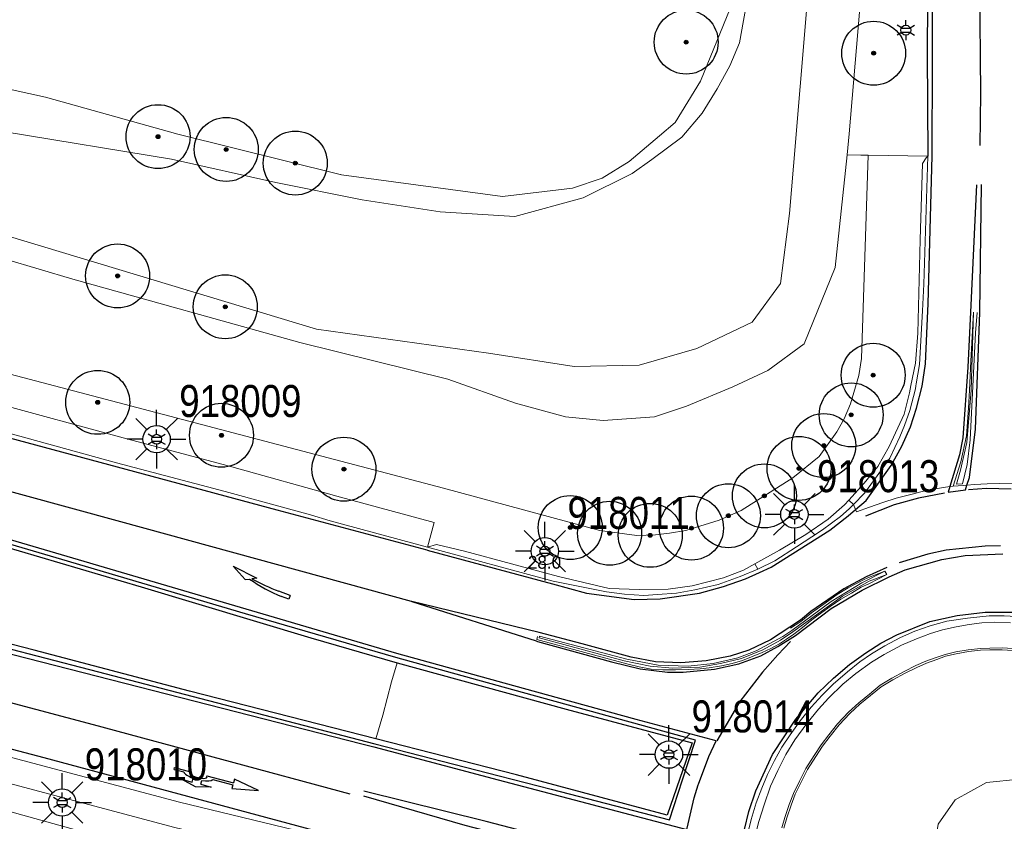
# Model space of a CAD drawing. Header units: metres. Extents: x 169249 to 194689, y 406250 to 412203.
# Tile 11 of 26: x 172639 to 172716, y 406508 to 406571. Entities that reach past the tile are written whole.
import ezdxf
from ezdxf.enums import TextEntityAlignment as Align

# ---------------------------------------------------------------- set-up
doc = ezdxf.new("R2010")
doc.units = ezdxf.units.M
doc.layers.get('0').update_dxf_attribs({"lineweight": 25})
for name, color, linetype, lineweight in [('B-WE-GR-BOOM-S', 90, 'Continuous', 25), ('B-WE-GW-WATERGANG_INSTEEK-G', 160, 'Continuous', 18), ('B-WE-GW-WATERGANG_SLOOT_BODEM-G', 160, 'Continuous', 18), ('B-WE-GW-WATERGANG_WATERLIJN-G', 160, 'Continuous', 18), ('B-WE-KL-ET_LS_OV_LICHTMAST-S', 190, 'Continuous', 25), ('B-WE-OG-BREUKLIJN-G', 7, 'Continuous', 18), ('B-WE-OG-TOPOGRAFIE_WATER-GV', 160, 'Continuous', 18), ('B-WE-OG-TOPOGRAFIE_WEG_BERM-GV', 62, 'Continuous', 18), ('B-WE-OG-TOPOGRAFIE_WEG_RIJWEG-GV', 252, 'Continuous', 18), ('B-WE-VW-MARKERING_PIJL-S', 7, 'Continuous', 25)]:
    doc.layers.add(name, color=color, linetype=linetype, lineweight=lineweight)
for name, color, linetype in [('B-WE-OG-TOPOGRAFIE_WEG_RIJWEG-G', 7, 'Continuous'), ('B-WE-OG-TOPOGRAFIE_WEG_VERKEERSEILAND-GV', 7, 'Continuous'), ('B-WE-VW-MARKERING-G', 7, 'Continuous'), ('Label_Puntobject', 7, 'Continuous')]:
    doc.layers.add(name, color=color, linetype=linetype)
doc.styles.add('ARIAL', font='ARIALN.TTF', dxfattribs={"height": 1})
doc.styles.add('NLCS-ISO', font='txt')

# ---------------------------------------------------------------- blocks, each defined once
blk = doc.blocks.new('LM')
for p, q in [((-0.47, 0.612), (-0.47, 1.834)), ((-1.227, 0.299), (-2.091, 1.163)), ((0.287, 0.298), (1.152, 1.163)), ((-1.54, -0.458), (-2.762, -0.458)), ((0.599, -0.458), (1.822, -0.458)), ((-1.226, -1.215), (-2.091, -2.08)), ((-0.47, -1.527), (-0.47, -2.75)), ((0.286, -1.214), (1.152, -2.08))]:
    blk.add_line(p, q)
blk.add_circle((-0.47, -0.458), 1.07)
at = {"color": 7, "style": 'ARIAL'}
blk.add_attdef('MASTNR.', (1.3, 1.28), '', height=2.5, dxfattribs=at)
blk = doc.blocks.new('SGR-BOOM_01')
at = {"ltscale": 0.1}
h = blk.add_hatch(color=256, dxfattribs=at)
edge = h.paths.add_edge_path()
edge.add_arc((0, 0), 0.15, 0, 360)
for radius in [2.5, 0.045]:
    blk.add_circle((0, 0), radius)
blk.add_circle((0, 0), 0.15, dxfattribs=at)
blk = doc.blocks.new('B-SVW-MARKERING_PIJL_ROTONDE_RD_RA_6.80')
for p, q in [((0, 0.075), (1.29, 0.075)), ((0, -0.075), (0, 0.075)), ((2.61, 0.075), (4.75, 0.075)), ((4.75, 0.375), (4.75, 0.075)), ((6.8, 0), (4.75, 0.375)), ((0, -0.075), (0.774, -0.075)), ((1.95, -0.975), (0.75, -0.675)), ((0.75, -0.675), (1.6, -0.675)), ((1.6, -0.675), (1.6, -0.359)), ((3.15, -0.675), (1.95, -0.975)), ((2.3, -0.675), (2.3, -0.359)), ((2.3, -0.675), (3.15, -0.675)), ((3.126, -0.075), (4.75, -0.075)), ((4.75, -0.375), (6.8, 0)), ((4.75, -0.075), (4.75, -0.375))]:
    blk.add_line(p, q)
for major_axis, ratio, start_param, end_param in [((-0.7, 0), 0.321429, 5.943348, 9.764615), ((-1.2, 0), 0.3125, 6.484543, 7.558013), ((-1.2, 0), 0.3125, 8.14995, 9.22342)]:
    blk.add_ellipse((1.95, 0), major_axis=major_axis, ratio=ratio, start_param=start_param, end_param=end_param)
blk = doc.blocks.new('B-SVW-MARKERING_PIJL_VERDRIJF_RE_5.0')
for p, q in [((0, 0.15), (0.6, 0.15)), ((0, -0.15), (0, 0.15)), ((0, -0.15), (0.96, -0.15)), ((2.92, -0.46), (3.27, -0.28)), ((5, -0.66), (2.92, -0.46)), ((3.75, -0.04), (3.43, -0.2)), ((5, -0.66), (3.75, -0.04))]:
    blk.add_line(p, q)
for centre, radius, start, end in [((0.609, -11.39), 11.54, 75.85265, 90.04685), ((0.992, -20.17), 20.02, 83.46636, 90.09156)]:
    blk.add_arc(centre, radius, start, end)
blk = doc.blocks.new('B-SIE-WEG_LICHTMAST-SO')
at = {"ltscale": 0.1}
for p, q in [((0, 0.386), (0, 0.772)), ((-0.334, 0.193), (-0.668, 0.386)), ((0.334, 0.193), (0.668, 0.386)), ((-0.334, -0.193), (-0.668, -0.386)), ((0, -0.386), (0, -0.772)), ((0.334, -0.193), (0.668, -0.386))]:
    blk.add_line(p, q, dxfattribs=at)
at = {"flags": 128}
for points in [[(-0.354, 0.152), (0.354, 0.152)], [(-0.354, -0.152), (0.354, -0.152)]]:
    blk.add_lwpolyline(points, dxfattribs=at)
at = {"ltscale": 0.1}
blk.add_circle((0, 0), 0.386, dxfattribs=at)
at = {"style": 'NLCS-ISO'}
blk.add_attdef('TYPE', text='', height=0.549, dxfattribs=at).set_placement((0, 0.772), align=Align.BOTTOM_CENTER)

msp = doc.modelspace()

# ---------------------------------------------------------------- linework, layer by layer
at = {"layer": 'B-WE-GW-WATERGANG_INSTEEK-G'}
for points in [[(172700.521, 406632.538, 17.442), (172701.929, 406617.832, 17.41), (172702.548, 406609.188, 17.367), (172702.903, 406604.23, 17.343), (172703.4, 406597.953, 17.331), (172703.823, 406592.602, 17.32), (172704.147, 406581.865, 17.309), (172704.195, 406578.026, 17.295), (172704.277, 406571.358, 17.271), (172703.468, 406561.852, 17.219), (172703.294, 406560.2, 17.214)], [(172614.587, 406570.821, 16.946), (172619.086, 406569.393, 16.765), (172626.858, 406567.716, 16.585), (172640.603, 406564.702, 16.43), (172650.957, 406561.805, 16.305), (172663.647, 406558.661, 16.179), (172663.683, 406558.652, 16.179), (172663.767, 406558.641, 16.179), (172676.344, 406556.95, 16.108), (172681.819, 406557.587, 16.059), (172684.151, 406558.382, 16.047), (172686.251, 406559.69, 16.045), (172688.628, 406561.69, 16.007), (172689.85, 406562.718, 15.988), (172691.831, 406565.948, 15.994), (172694.163, 406571.63, 15.943)]]:
    msp.add_polyline3d(points, dxfattribs=at)
at = {"layer": 'B-WE-GW-WATERGANG_SLOOT_BODEM-G'}
msp.add_polyline3d([(172556.884, 406575.653, 15.724), (172593.802, 406566.756, 15.648), (172627.59, 406556.892, 15.723), (172661.818, 406546.58, 15.829), (172675.268, 406544.695, 15.71), (172681.96, 406543.661, 15.741), (172687.038, 406543.758, 15.714), (172691.544, 406545.061, 15.756), (172695.884, 406547.125, 15.672), (172698.077, 406550.141, 15.755), (172698.796, 406555.606, 15.631), (172699.105, 406559.311, 15.654), (172701.157, 406583.936, 15.805)], dxfattribs=at)
at = {"layer": 'B-WE-GW-WATERGANG_WATERLIJN-G'}
msp.add_polyline3d([(172695.567, 406572.722, 15.805), (172695.197, 406570.694, 15.805), (172694.888, 406568.944, 15.805), (172694.123, 406567.161, 15.805), (172693.138, 406565.357, 15.805), (172691.96, 406563.46, 15.805), (172690.381, 406561.589, 15.805), (172688.035, 406559.825, 15.805), (172686.499, 406558.736, 15.805), (172682.647, 406556.838, 15.805), (172677.304, 406555.376, 15.975), (172671.486, 406555.756, 15.975), (172665.364, 406556.683, 15.975), (172658.631, 406558.04, 15.975), (172650.455, 406559.849, 15.975), (172637.464, 406562, 15.972), (172629.913, 406563.072, 15.972), (172620.154, 406564.543, 15.972), (172616.616, 406565.03, 15.972), (172614.797, 406565.265, 15.906), (172611.978, 406565.63, 15.805), (172605.664, 406567.293, 15.805), (172601.482, 406568.394, 15.805), (172589.397, 406571.652, 15.805)], dxfattribs=at)
at = {"layer": 'B-WE-OG-BREUKLIJN-G'}
for points in [[(172713.465, 406547.869, 17.564), (172713.337, 406546.279, 17.607), (172712.926, 406537.913, 17.643), (172712.687, 406535.986, 17.641), (172712.328, 406534.48, 17.639), (172711.861, 406534.467, 17.645), (172712.166, 406535.559, 17.719), (172712.662, 406537.716, 17.613), (172712.984, 406541.792, 17.612), (172713.192, 406547.896, 17.566)], [(172706.258, 406527.658, 17.852), (172704.456, 406526.733, 17.933), (172702.044, 406525.285, 17.932), (172698.971, 406523.031, 17.95), (172698.266, 406522.543, 17.951), (172696.197, 406521.425, 17.943), (172694.743, 406520.896, 17.911), (172692.829, 406520.45, 17.883), (172690.865, 406520.227, 17.87), (172688.529, 406520.299, 17.81), (172686.059, 406520.783, 17.813), (172679.256, 406522.578, 17.743), (172679.228, 406522.451, 17.741), (172685.857, 406520.649, 17.805), (172687.89, 406520.23, 17.802), (172689.65, 406520.071, 17.836), (172691.779, 406520.159, 17.848), (172693.406, 406520.428, 17.883), (172695.038, 406520.836, 17.882), (172696.696, 406521.518, 17.906), (172698.095, 406522.257, 17.907), (172699.04, 406522.906, 17.94), (172702.935, 406525.699, 17.942), (172705.029, 406526.873, 17.937), (172706.396, 406527.384, 17.855)], [(172713.162, 406495.593, 18.648), (172710.832, 406497.865, 18.679), (172709.867, 406500.276, 18.743), (172709.722, 406503.475, 18.81), (172710.407, 406507.881, 18.757), (172711.75, 406509.79, 18.854), (172714.197, 406511.132, 18.881), (172716.783, 406511.401, 18.9), (172720.096, 406511.117, 18.936), (172722.426, 406509.137, 18.914), (172723.708, 406505.498, 18.914), (172724.111, 406502.775, 18.905), (172723.925, 406500.428, 18.834), (172723.201, 406498.021, 18.795), (172721.077, 406495.951, 18.74), (172718.208, 406494.975, 18.647), (172716.099, 406494.741, 18.646), (172713.162, 406495.593, 18.648)]]:
    msp.add_polyline3d(points, dxfattribs=at)
at = {"layer": 'B-WE-OG-TOPOGRAFIE_WATER-GV'}
msp.add_line((172703.294, 406560.2, 17.214), (172704.382, 406560.182, 17.251), dxfattribs=at)
msp.add_polyline3d([(172528.583, 406579.891, 16.854), (172548.223, 406576.064, 16.868), (172569.938, 406571.117, 16.923), (172586.509, 406566.834, 16.964), (172603.093, 406562.351, 16.955), (172624.295, 406555.947, 16.96), (172642.743, 406550.487, 17.046), (172660.515, 406545.521, 17.022), (172672.075, 406542.668, 17.17), (172677.365, 406540.776, 17.149), (172681.264, 406539.721, 17.187), (172684.218, 406539.443, 17.198), (172688.245, 406539.709, 17.199), (172690.741, 406540.555, 17.226), (172694.369, 406542.059, 17.243), (172697.1, 406543.344, 17.131), (172699.929, 406545.436, 17.133), (172702.371, 406551.392, 17.186), (172703.294, 406560.2, 17.214)], dxfattribs=at)
at = {"layer": 'B-WE-OG-TOPOGRAFIE_WEG_BERM-GV'}
for p, q in [((172704.944, 406560.172, 17.271), (172704.382, 406560.182, 17.251)), ((172709.621, 406560.092, 17.434), (172704.944, 406560.172, 17.271)), ((172703.79, 406532.874, 17.706), (172703.428, 406533.202, 17.814)), ((172696.319, 406527.803, 17.709), (172696.081, 406528.231, 17.798))]:
    msp.add_line(p, q, dxfattribs=at)
for points in [[(172455.268, 406585.459, 17.379), (172508.565, 406575.143, 17.388), (172565.989, 406561.951, 17.436), (172671.748, 406534.132, 17.555), (172683.949, 406530.845, 17.624), (172686.858, 406530.442, 17.664), (172688.312, 406530.496, 17.695), (172689.401, 406530.617, 17.698), (172690.678, 406530.836, 17.701), (172693.291, 406531.64, 17.726), (172695.005, 406532.387, 17.741), (172699.064, 406534.959, 17.727), (172701.106, 406536.621, 17.716), (172702.481, 406538.55, 17.667), (172703.055, 406539.576, 17.656), (172703.571, 406540.738, 17.644), (172704.208, 406542.942, 17.586), (172704.433, 406544.285, 17.536), (172704.944, 406560.172, 17.271)], [(172457.15, 406582.474, 17.292), (172459.054, 406582.153, 17.294), (172468.05, 406580.378, 17.315), (172480.528, 406577.958, 17.322), (172484.893, 406577.13, 17.322), (172489.538, 406576.25, 17.321), (172497.568, 406574.68, 17.325), (172507.363, 406572.632, 17.331), (172528.648, 406568.039, 17.361), (172546.34, 406563.866, 17.371), (172557.73, 406561.211, 17.371), (172565.107, 406559.491, 17.37), (172566.509, 406559.164, 17.37), (172580.896, 406555.449, 17.366), (172608.375, 406548.238, 17.39), (172636.536, 406540.853, 17.418), (172646.685, 406538.068, 17.416), (172655.187, 406535.804, 17.396), (172663.407, 406533.515, 17.432), (172671.013, 406531.461, 17.508), (172670.491, 406529.53, 17.508)], [(172458.694, 406580.185, 17.294), (172467.666, 406578.415, 17.315), (172480.151, 406575.993, 17.322), (172484.521, 406575.165, 17.322), (172489.16, 406574.286, 17.321), (172497.171, 406572.72, 17.325), (172506.948, 406570.676, 17.331), (172528.207, 406566.088, 17.361), (172545.883, 406561.919, 17.371), (172557.276, 406559.263, 17.371), (172564.653, 406557.544, 17.37), (172566.032, 406557.222, 17.37), (172580.392, 406553.513, 17.366), (172607.868, 406546.303, 17.39), (172636.017, 406538.921, 17.418), (172646.163, 406536.137, 17.416), (172654.662, 406533.875, 17.396), (172661.338, 406532.054, 17.58), (172662.878, 406531.586, 17.432), (172670.491, 406529.53, 17.508)], [(172703.428, 406533.202, 17.814), (172704.626, 406534.528, 17.827), (172705.687, 406535.849, 17.763), (172706.576, 406537.402, 17.76), (172707.751, 406539.931, 17.722), (172708.165, 406541.606, 17.67), (172708.283, 406542.171, 17.659), (172708.647, 406543.91, 17.624), (172708.833, 406546.256, 17.611), (172709.021, 406553.561, 17.587), (172709.194, 406559.532, 17.553), (172709.474, 406559.974, 17.554), (172709.621, 406560.092, 17.434)], [(172703.79, 406532.874, 17.706), (172704.653, 406533.764, 17.685), (172705.645, 406535.098, 17.683), (172706.634, 406536.481, 17.634), (172707.415, 406538.15, 17.614), (172707.788, 406539.052, 17.606), (172708.192, 406540.219, 17.584), (172708.634, 406541.914, 17.547), (172708.673, 406542.15, 17.541), (172708.699, 406542.308, 17.537), (172708.948, 406543.812, 17.498), (172709.183, 406548.016, 17.451), (172709.299, 406550.09, 17.428), (172709.621, 406560.092, 17.434)], [(172664.341, 406506.412, 17.577), (172664.23, 406506.434, 17.62), (172651.104, 406509.593, 17.528), (172636.378, 406513.522, 17.509), (172619.643, 406518.107, 17.467), (172600.689, 406523.276, 17.465), (172587.648, 406527.075, 17.443), (172573.001, 406531.301, 17.453), (172561.987, 406534.673, 17.537), (172560.212, 406535.134, 17.445), (172557.783, 406535.886, 17.451)], [(172702.999, 406466.609, 17.406), (172702.329, 406469.69, 17.663), (172701.283, 406472.317, 17.706), (172699.616, 406475.034, 17.737), (172698.695, 406476.109, 17.759), (172697.628, 406477.088, 17.768), (172695.311, 406479.262, 17.771), (172692.263, 406482.538, 17.788), (172690.519, 406484.818, 17.789), (172689.705, 406486.243, 17.789), (172687.927, 406489.492, 17.787), (172687.07, 406491.371, 17.779), (172685.722, 406493.434, 17.768), (172684.66, 406494.579, 17.724), (172683.517, 406495.565, 17.691), (172682.453, 406496.25, 17.67), (172681.254, 406496.809, 17.666), (172679.646, 406497.374, 17.609), (172663.318, 406501.781, 17.595), (172556.405, 406531.499, 17.494), (172557.184, 406533.978, 17.451)], [(172664.275, 406506.133, 17.618), (172663.881, 406504.464, 17.577), (172663.798, 406504.481, 17.62), (172650.612, 406507.655, 17.528), (172635.856, 406511.591, 17.509), (172619.116, 406516.178, 17.467), (172600.146, 406521.351, 17.465), (172587.091, 406525.154, 17.443), (172572.437, 406529.382, 17.453), (172559.629, 406533.221, 17.445), (172557.192, 406533.975, 17.451), (172557.184, 406533.978, 17.451)], [(172696.081, 406528.231, 17.798), (172697.997, 406529.295, 17.811), (172700.065, 406530.533, 17.817), (172701.803, 406531.724, 17.811), (172703.101, 406532.84, 17.811), (172703.428, 406533.202, 17.814)], [(172696.319, 406527.803, 17.709), (172697.641, 406528.472, 17.706), (172699.326, 406529.568, 17.73), (172700.534, 406530.342, 17.731), (172701.382, 406530.891, 17.715), (172702.771, 406531.928, 17.717), (172703.454, 406532.527, 17.715), (172703.79, 406532.874, 17.706)], [(172670.491, 406529.53, 17.508), (172671.2, 406529.743, 17.587), (172673.37, 406529.231, 17.666), (172680.737, 406527.238, 17.721), (172684.695, 406526.298, 17.739), (172687.035, 406526.221, 17.731), (172689.3, 406526.25, 17.779), (172691.193, 406526.519, 17.777), (172693.639, 406527.138, 17.797), (172695.196, 406527.739, 17.792), (172696.081, 406528.231, 17.798)], [(172670.491, 406529.53, 17.508), (172680.315, 406526.88, 17.572), (172680.565, 406526.812, 17.573), (172684.471, 406526.054, 17.578), (172685.885, 406525.867, 17.613), (172687.393, 406525.763, 17.645), (172688.476, 406525.828, 17.668), (172689.943, 406525.945, 17.671), (172691.388, 406526.211, 17.685), (172693.222, 406526.618, 17.688), (172694.941, 406527.241, 17.705), (172696.319, 406527.803, 17.709)], [(172716.99, 406524.086, 17.949), (172715.58, 406524.179, 17.945), (172714.415, 406524.176, 17.951), (172712.703, 406523.982, 17.95), (172711.091, 406523.752, 17.951), (172709.782, 406523.394, 17.951), (172708.581, 406522.978, 17.948), (172707.468, 406522.464, 17.948), (172706.242, 406521.825, 17.952), (172705.216, 406521.197, 17.953), (172704.289, 406520.566, 17.953), (172703.32, 406519.781, 17.954), (172702.203, 406518.821, 17.954), (172701.341, 406517.965, 17.955), (172700.489, 406517.026, 17.953), (172699.628, 406515.969, 17.954), (172698.846, 406514.872, 17.953), (172698.204, 406513.911, 17.949), (172697.611, 406512.866, 17.945), (172697.067, 406511.758, 17.945), (172696.617, 406510.686, 17.944), (172696.184, 406509.539, 17.935), (172695.803, 406508.25, 17.917), (172695.462, 406506.876, 17.917)], [(172695.989, 406506.131, 18.043), (172696.144, 406507.072, 18.043), (172696.394, 406508.084, 18.043), (172696.808, 406509.407, 18.043), (172697.314, 406510.859, 18.044), (172697.877, 406512.067, 18.045), (172698.509, 406513.336, 18.078), (172699.207, 406514.483, 18.078), (172700.144, 406515.763, 18.078), (172701.05, 406516.879, 18.078), (172701.851, 406517.725, 18.078), (172702.95, 406518.819, 18.078), (172703.982, 406519.67, 18.079), (172705.21, 406520.548, 18.079), (172706.196, 406521.142, 18.078), (172707.56, 406521.865, 18.079), (172708.733, 406522.38, 18.079), (172709.811, 406522.785, 18.079), (172710.759, 406523.079, 18.078), (172711.83, 406523.306, 18.078), (172712.846, 406523.493, 18.078), (172713.83, 406523.621, 18.078), (172714.86, 406523.675, 18.077), (172716.066, 406523.623, 18.098)], [(172716.256, 406521.61, 18.101), (172715.415, 406521.656, 18.1), (172714.465, 406521.649, 18.102), (172713.723, 406521.621, 18.102), (172712.761, 406521.521, 18.103), (172711.795, 406521.351, 18.103), (172710.958, 406521.146, 18.104), (172710.272, 406520.906, 18.102), (172709.461, 406520.612, 18.102), (172708.674, 406520.277, 18.104), (172707.765, 406519.826, 18.104), (172706.797, 406519.284, 18.105), (172705.879, 406518.738, 18.107), (172705.035, 406518.052, 18.101), (172704.203, 406517.378, 18.102), (172703.415, 406516.645, 18.101), (172702.556, 406515.736, 18.101), (172701.862, 406514.862, 18.101), (172701.258, 406514.077, 18.102), (172700.72, 406513.261, 18.095), (172700.081, 406512.234, 18.082), (172699.564, 406511.241, 18.082), (172699.105, 406510.28, 18.084), (172698.774, 406509.416, 18.097), (172698.428, 406508.411, 18.097), (172698.191, 406507.605, 18.096)], [(172698.336, 406507.569, 18.226), (172698.571, 406508.365, 18.227), (172698.915, 406509.365, 18.227), (172699.243, 406510.221, 18.214), (172699.698, 406511.174, 18.212), (172700.211, 406512.159, 18.212), (172700.847, 406513.18, 18.225), (172701.38, 406513.99, 18.232), (172701.98, 406514.769, 18.231), (172702.67, 406515.637, 18.231), (172703.521, 406516.539, 18.231), (172704.302, 406517.264, 18.232), (172705.13, 406517.936, 18.231), (172705.965, 406518.614, 18.237), (172706.872, 406519.154, 18.235), (172707.835, 406519.693, 18.234), (172708.737, 406520.14, 18.234), (172709.516, 406520.473, 18.232), (172710.322, 406520.765, 18.232), (172711.001, 406521.002, 18.234), (172711.826, 406521.204, 18.233), (172712.782, 406521.373, 18.233), (172713.734, 406521.471, 18.232), (172714.468, 406521.499, 18.232), (172715.412, 406521.506, 18.23), (172716.243, 406521.46, 18.231)], [(172666.455, 406514.553, 17.807), (172667.003, 406516.396, 17.942), (172667.677, 406519.014, 17.925), (172668.109, 406520.485, 17.804)]]:
    msp.add_polyline3d(points, dxfattribs=at)
at = {"layer": 'B-WE-OG-TOPOGRAFIE_WEG_RIJWEG-G'}
msp.add_polyline3d([(172704.872, 406636.235, 17.723), (172705.769, 406627.896, 17.681), (172706.5, 406618.031, 17.634), (172707.626, 406606.494, 17.597), (172708.518, 406596.129, 17.569), (172709.335, 406585.633, 17.627), (172709.351, 406585.431, 17.628), (172709.371, 406584.7, 17.617), (172709.607, 406576.198, 17.488), (172709.556, 406568.166, 17.466), (172709.621, 406560.092, 17.434)], dxfattribs=at)
at = {"layer": 'B-WE-OG-TOPOGRAFIE_WEG_RIJWEG-GV'}
for p, q in [((172711.594, 406534.294, 17.64), (172711.326, 406534.263, 17.732)), ((172703.958, 406532.474, 17.716), (172703.79, 406532.874, 17.706)), ((172706.258, 406527.658, 17.852), (172706.396, 406527.384, 17.855))]:
    msp.add_line(p, q, dxfattribs=at)
for points in [[(172711.594, 406534.294, 17.64), (172712.19, 406536.196, 17.679), (172712.635, 406538.236, 17.655), (172712.787, 406540.408, 17.628), (172712.858, 406541.802, 17.58), (172712.973, 406544.071, 17.548), (172713.19, 406547.896, 17.524)], [(172711.326, 406534.263, 17.732), (172710.846, 406534.208, 17.706), (172709.448, 406533.957, 17.706), (172708.372, 406533.683, 17.706), (172707.129, 406533.36, 17.706), (172706.077, 406533.025, 17.706), (172705.037, 406532.667, 17.706), (172704.033, 406532.297, 17.706), (172703.958, 406532.474, 17.716)], [(172712.666, 406534.373, 17.742), (172712.382, 406534.344, 17.731), (172711.594, 406534.294, 17.64)], [(172716.42, 406534.472, 17.781), (172715.242, 406534.499, 17.731), (172714.258, 406534.486, 17.731), (172713.247, 406534.432, 17.731), (172712.666, 406534.373, 17.742)], [(172706.396, 406527.384, 17.855), (172705.004, 406526.666, 17.85), (172704.396, 406526.402, 17.873), (172703.64, 406525.931, 17.872), (172702.808, 406525.458, 17.871), (172701.977, 406524.883, 17.872), (172701.31, 406524.423, 17.871), (172700.525, 406523.852, 17.873), (172699.808, 406523.267, 17.872), (172699.134, 406522.738, 17.864), (172698.554, 406522.343, 17.868), (172698.007, 406521.974, 17.868), (172697.339, 406521.624, 17.869), (172696.655, 406521.311, 17.868), (172695.945, 406521.001, 17.868), (172695.125, 406520.68, 17.841), (172694.311, 406520.442, 17.82), (172693.462, 406520.25, 17.818), (172692.507, 406520.111, 17.817), (172691.818, 406520.034, 17.818), (172690.885, 406519.966, 17.805), (172689.871, 406519.938, 17.781), (172688.893, 406519.938, 17.763), (172687.987, 406520.002, 17.765), (172687.047, 406520.184, 17.765), (172686.175, 406520.383, 17.737), (172684.728, 406520.776, 17.698), (172679.027, 406522.322, 17.64), (172679.098, 406522.546, 17.64)], [(172698.88, 406523.195, 17.819), (172699.665, 406523.733, 17.82), (172700.502, 406524.394, 17.819), (172701.387, 406525.03, 17.819), (172702.526, 406525.829, 17.836), (172703.386, 406526.345, 17.833), (172704.523, 406526.959, 17.852), (172704.958, 406527.169, 17.849), (172706.258, 406527.658, 17.852)]]:
    msp.add_polyline3d(points, dxfattribs=at)
at = {"layer": 'B-WE-OG-TOPOGRAFIE_WEG_VERKEERSEILAND-GV'}
for points in [[(172562.122, 406549.661, 17.644), (172564.827, 406548.981, 17.635), (172576.447, 406546.026, 17.648), (172589.873, 406542.493, 17.666), (172601.185, 406539.649, 17.661), (172612.837, 406536.524, 17.687), (172623.894, 406533.6, 17.683), (172635.349, 406530.182, 17.722), (172648.098, 406526.434, 17.752), (172661.358, 406522.437, 17.785), (172668.109, 406520.485, 17.804)], [(172666.455, 406514.553, 17.807), (172651.866, 406518.285, 17.8), (172639.73, 406521.472, 17.799), (172618.172, 406527.021, 17.739), (172603.209, 406531.166, 17.762), (172591.184, 406534.533, 17.765), (172585.476, 406536.218, 17.763), (172581.477, 406537, 17.729), (172572.414, 406538.896, 17.704), (172559.895, 406541.52, 17.684), (172559.554, 406541.592, 17.684)], [(172620.122, 406526.168, 17.638), (172644.051, 406519.979, 17.643), (172666.359, 406514.158, 17.659), (172676.102, 406511.657, 17.674), (172680.144, 406510.62, 17.681), (172689.42, 406508.218, 17.761), (172690.437, 406511.336, 17.764), (172691.454, 406514.454, 17.767), (172677.918, 406518.182, 17.704), (172668.013, 406520.91, 17.657), (172656.26, 406524.317, 17.617), (172641.885, 406528.579, 17.611), (172622.886, 406534.155, 17.568)], [(172668.109, 406520.485, 17.804), (172681.334, 406516.86, 17.862), (172691.172, 406514.245, 17.887), (172689.218, 406508.59, 17.906), (172677.437, 406511.73, 17.861), (172666.455, 406514.553, 17.807)]]:
    msp.add_polyline3d(points, dxfattribs=at)
at = {"layer": 'B-WE-VW-MARKERING-G'}
for points in [[(172709.946, 406560.112, 17.494), (172709.969, 406567.408, 17.522), (172709.984, 406574.579, 17.555), (172709.788, 406581.985, 17.601), (172709.559, 406587.318, 17.611), (172708.998, 406595.156, 17.636), (172707.656, 406610.997, 17.698), (172706.848, 406620.346, 17.738), (172705.711, 406631.77, 17.745), (172704.928, 406639.683, 17.865)], [(172703.958, 406532.474, 17.716), (172704.777, 406533.189, 17.716), (172706.735, 406535.914, 17.667), (172707.585, 406537.434, 17.655), (172708.242, 406538.939, 17.644), (172708.734, 406540.406, 17.617), (172709.154, 406542.119, 17.575), (172709.418, 406543.859, 17.536), (172709.612, 406548.003, 17.482), (172709.638, 406548.557, 17.474), (172709.946, 406560.112, 17.494)], [(172713.424, 406557.856, 17.541), (172712.957, 406547.903, 17.528), (172712.744, 406543.614, 17.56), (172712.358, 406538.084, 17.674), (172712.09, 406536.742, 17.695), (172711.326, 406534.263, 17.732)], [(172712.666, 406534.373, 17.742), (172712.862, 406534.984, 17.733), (172713.342, 406538.759, 17.642), (172713.667, 406547.863, 17.543), (172713.792, 406557.889, 17.553)], [(172711.326, 406534.263, 17.732), (172711.194, 406533.832, 17.739), (172712.547, 406534.002, 17.748), (172712.666, 406534.373, 17.742)], [(172670.457, 406529.302, 17.555), (172680.254, 406526.662, 17.609), (172682.925, 406525.942, 17.624), (172686.644, 406525.43, 17.664), (172688.681, 406525.506, 17.695), (172691.761, 406525.949, 17.701), (172693.628, 406526.458, 17.707), (172695.363, 406527.069, 17.73), (172696.455, 406527.558, 17.736), (172697.356, 406527.962, 17.741), (172701.955, 406530.875, 17.727), (172703.391, 406531.978, 17.716), (172703.958, 406532.474, 17.716)], [(172631.515, 406522.821, 17.698), (172665.354, 406514.167, 17.705), (172666.301, 406513.917, 17.704), (172676.012, 406511.347, 17.692), (172690.76, 406507.473, 17.791), (172690.864, 406507.915, 17.792), (172691.341, 406509.938, 17.799), (172691.654, 406510.955, 17.798), (172691.672, 406511.012, 17.798), (172692.492, 406513.176, 17.801), (172693.052, 406514.402, 17.801), (172686.806, 406516.058, 17.705), (172678.001, 406518.491, 17.691), (172668.098, 406521.228, 17.675), (172636.089, 406530.635, 17.618)], [(172706.4, 406527.949, 17.88), (172704.787, 406527.216, 17.869), (172703.031, 406526.27, 17.869), (172700.449, 406524.51, 17.869), (172699.662, 406523.818, 17.869), (172698.827, 406523.29, 17.869), (172697.31, 406522.295, 17.869), (172695.616, 406521.484, 17.837), (172694.149, 406521.011, 17.838), (172692.287, 406520.641, 17.796), (172690.29, 406520.501, 17.772), (172688.313, 406520.569, 17.732), (172686.411, 406520.935, 17.721), (172682.573, 406521.971, 17.639), (172679.21, 406522.852, 17.637), (172669.267, 406525.291, 17.639)], [(172669.267, 406525.291, 17.639), (172669.272, 406525.289, 17.639), (172678.994, 406522.2, 17.655), (172679.091, 406522.169, 17.654), (172684.881, 406520.567, 17.719), (172687.127, 406520.025, 17.744), (172689.241, 406519.76, 17.787), (172690.478, 406519.765, 17.786), (172692.938, 406519.997, 17.818), (172694.834, 406520.411, 17.834), (172696.562, 406521.042, 17.85), (172697.88, 406521.757, 17.861), (172699.251, 406522.621, 17.861), (172702.058, 406524.745, 17.867), (172704.477, 406526.183, 17.876), (172706.579, 406527.216, 17.84)], [(172694.943, 406506.047, 17.932), (172695.613, 406508.869, 17.908), (172696.165, 406510.489, 17.915), (172697.464, 406513.318, 17.932), (172699.293, 406516.101, 17.938), (172701.031, 406518.146, 17.963), (172702.223, 406519.306, 17.92), (172703.493, 406520.361, 17.914), (172704.765, 406521.285, 17.912), (172705.941, 406522.017, 17.914), (172707.19, 406522.674, 17.919), (172709.762, 406523.715, 17.921), (172711.899, 406524.203, 17.922), (172714.094, 406524.459, 17.93), (172716.397, 406524.441, 17.927)], [(172665.47, 406510.101, 17.653), (172673.392, 406507.804, 17.597), (172674.916, 406507.414, 17.626), (172677.832, 406506.669, 17.68), (172686.11, 406504.398, 17.726), (172688.437, 406503.455, 17.744), (172690.221, 406502.532, 17.837), (172690.234, 406503.201, 17.836), (172690.245, 406503.74, 17.835), (172688.439, 406504.503, 17.798), (172683.076, 406505.997, 17.692), (172675.071, 406508.084, 17.637), (172665.519, 406510.453, 17.691)]]:
    msp.add_polyline3d(points, dxfattribs=at)
at = {"layer": 'B-WE-VW-MARKERING-G', "linetype": 'Continuous'}
for points in [[(172713.697, 406560.936, 17.582), (172713.752, 406564.986, 17.586), (172713.684, 406573.552, 17.599), (172713.462, 406581.006, 17.656), (172711.77, 406604.403, 17.719), (172709.201, 406630.905, 17.774), (172708.235, 406639.98, 17.909)], [(172670.457, 406529.302, 17.555), (172658.728, 406532.436, 17.46), (172628.029, 406540.686, 17.489), (172576.641, 406554.165, 17.449), (172557.188, 406558.95, 17.423), (172524.979, 406566.443, 17.398), (172507.563, 406570.245, 17.388), (172498.883, 406572.019, 17.394), (172484.41, 406574.84, 17.387), (172452.543, 406580.862, 17.308), (172437.754, 406583.211, 17.275)], [(172441.162, 406570.188, 17.331), (172481.195, 406558.859, 17.395), (172511.319, 406550.248, 17.48), (172539.322, 406541.997, 17.52), (172551.391, 406538.277, 17.503), (172559.297, 406535.839, 17.492), (172573.863, 406531.528, 17.482), (172605.544, 406522.421, 17.501), (172617.102, 406519.233, 17.51), (172640.483, 406513.083, 17.567), (172664.297, 406506.694, 17.595), (172664.594, 406506.615, 17.595)], [(172530.77, 406561.692, 17.452), (172554.065, 406556.149, 17.485), (172556.249, 406555.601, 17.486), (172577.252, 406550.328, 17.497), (172611.828, 406541.009, 17.543), (172646.477, 406531.528, 17.559), (172669.209, 406525.307, 17.638), (172669.267, 406525.291, 17.639)], [(172556.41, 406540.46, 17.574), (172567.851, 406537.012, 17.583), (172590.583, 406530.32, 17.586), (172613.526, 406523.859, 17.623), (172644.35, 406515.685, 17.649), (172664.401, 406510.257, 17.667)], [(172716.128, 406534.058, 17.776), (172714.195, 406534.131, 17.764), (172712.792, 406534.004, 17.75)], [(172710.922, 406533.752, 17.749), (172708.891, 406533.355, 17.745), (172706.974, 406532.849, 17.738), (172704.728, 406531.949, 17.741)], [(172715.297, 406529.64, 17.858), (172714.094, 406529.621, 17.858), (172711.029, 406529.288, 17.858), (172709.602, 406528.99, 17.858), (172707.357, 406528.306, 17.858)], [(172706.579, 406527.216, 17.84), (172707.843, 406527.757, 17.882), (172710.69, 406528.579, 17.907), (172712.537, 406528.874, 17.888), (172715.477, 406529, 17.901)], [(172698.877, 406522.164, 17.827), (172697.879, 406521.128, 17.796), (172696.693, 406519.767, 17.8), (172694.901, 406517.481, 17.796), (172693.119, 406514.399, 17.79)]]:
    msp.add_polyline3d(points, dxfattribs=at)

# ---------------------------------------------------------------- block references
for p, values in [((172649.775, 406538.427, 17.363), {'MASTNR.': '918009'}), ((172699.643, 406532.552, 17.944), {'MASTNR.': '918013'}), ((172680.134, 406529.678, 17.541), {'MASTNR.': '918011'}), ((172689.834, 406513.777, 17.918), {'MASTNR.': '918014'}), ((172642.39, 406510.031, 17.382), {'MASTNR.': '918010'})]:
    msp.add_blockref('LM', p).add_auto_attribs(values)
at = {"layer": 'B-WE-GR-BOOM-S', "color": 7}
for p in [(172690.713, 406569.007, 16.48), (172705.372, 406568.141, 17.727), (172649.417, 406561.619, 16.2), (172654.746, 406560.618, 16.3), (172660.148, 406559.551, 16.29), (172646.253, 406550.735, 16.31), (172654.672, 406548.32, 16.27), (172705.335, 406542.973, 17.768), (172644.699, 406540.853, 17.407), (172703.614, 406539.874, 17.745), (172654.376, 406538.276, 17.418), (172701.471, 406537.476, 17.735), (172663.949, 406535.627, 17.424), (172699.537, 406535.686, 17.809), (172696.829, 406533.544, 17.798), (172694.012, 406531.991, 17.879), (172681.648, 406531.068, 17.646), (172691.126, 406531.02, 17.827), (172684.726, 406530.622, 17.691), (172687.9, 406530.458, 17.743)]:
    msp.add_blockref('SGR-BOOM_01', p, dxfattribs=at)
at = {"layer": 'B-WE-KL-ET_LS_OV_LICHTMAST-S', "color": 7}
for p in [(172707.885, 406569.942, 17.514), (172649.305, 406537.969, 17.363), (172699.173, 406532.094, 17.944), (172679.664, 406529.22, 17.541), (172689.364, 406513.319, 17.918), (172641.92, 406509.573, 17.382)]:
    msp.add_blockref('B-SIE-WEG_LICHTMAST-SO', p, dxfattribs=at)
at = {"layer": 'B-WE-VW-MARKERING_PIJL-S', "color": 7}
for name, p, rotation in [('B-SVW-MARKERING_PIJL_VERDRIJF_RE_5.0', (172659.693, 406525.604, 17.624), 158.5389364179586), ('B-SVW-MARKERING_PIJL_ROTONDE_RD_RA_6.80', (172650.693, 406512.234, 17.586), 345.4080437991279)]:
    msp.add_blockref(name, p, dxfattribs=dict(at, rotation=rotation))

# ---------------------------------------------------------------- texts
at = {"layer": 'Label_Puntobject', "lineweight": 18}
msp.add_text('28.0', height=1, dxfattribs=at).set_placement((172679.634, 406528.351, 17.737), align=Align.MIDDLE)

doc.saveas('drawing.dxf')
